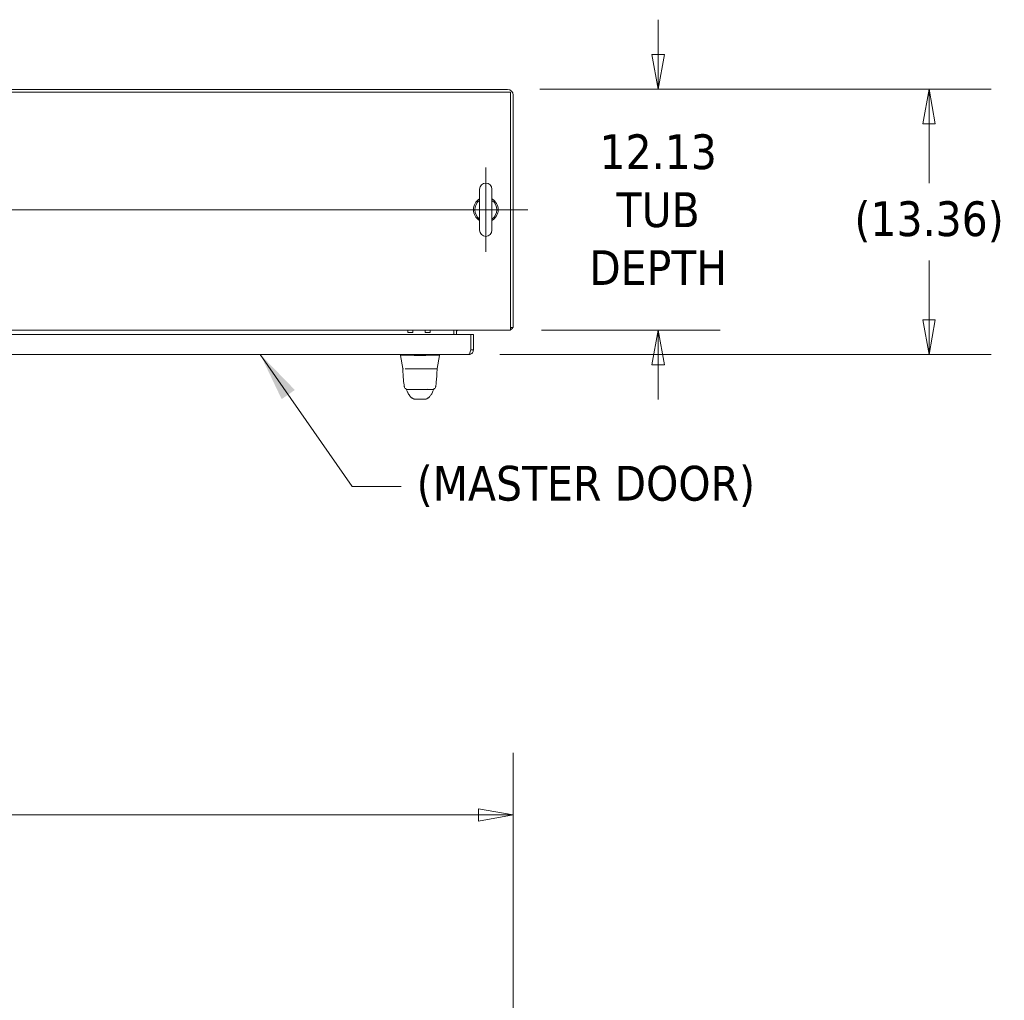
# Model space of a CAD drawing. Header units: inches. Extents: x 15 to 411, y 12 to 253.
# Tile 25 of 88: x 152 to 201, y 204 to 253. Entities that reach past the tile are written whole.
import ezdxf

# ---------------------------------------------------------------- set-up
doc = ezdxf.new("R2010")
doc.units = ezdxf.units.IN
doc.header["$LTSCALE"] = 25
doc.header["$MEASUREMENT"] = 0
doc.layers.get('0').update_dxf_attribs({"lineweight": 0})
for name, color, linetype, lineweight in [('Center Mark (ANSI)', 7, 'Continuous', 5), ('Centerline (ANSI)', 7, 'Continuous', 5), ('Dimension (ANSI)', 7, 'Continuous', 5), ('Symbol (ANSI)', 7, 'Continuous', 5), ('Visible (ANSI)', 7, 'Continuous', 5), ('Visible Narrow (ANSI)', 7, 'Continuous', 5)]:
    doc.layers.add(name, color=color, linetype=linetype, lineweight=lineweight)
doc.styles.add('ROMANS', font='tahoma.ttf')
doc.dimstyles.new('Default (ANSI)', dxfattribs={"dimscale": 25, "dimtxt": 0.07, "dimasz": 0.07, "dimexe": 0.125, "dimexo": 0.0625, "dimgap": 0.031496, "dimtad": 0, "dimtih": 1, "dimtoh": 1, "dimrnd": 1e-08, "dimzin": 0, "dimdsep": 46, "dimtxsty": 'ROMANS', "dimblk": 'Filled-1', "dimcen": 0.09, "dimdle": 0.393701, "dimclrd": 256, "dimclre": 256, "dimclrt": 256, "dimadec": 0, "dimazin": 0, "dimtfac": 0.928571, "dimtofl": 0, "dimtmove": 0, "dimatfit": 3, "dimfxl": 0, "dimtolj": 1, "dimtzin": 0, "dimlwd": -1, "dimlwe": -1, "dimarcsym": 0})
doc.dimstyles.new('Default (ANSI)$7', dxfattribs={"dimscale": 25, "dimtxt": 0.07, "dimasz": 0.098425, "dimexe": 0.125, "dimexo": 0.0625, "dimgap": 0.031496, "dimtad": 0, "dimtih": 1, "dimtoh": 1, "dimrnd": 1e-08, "dimzin": 0, "dimdsep": 46, "dimtxsty": 'ROMANS', "dimblk": 'Filled-1', "dimcen": 0.09, "dimdle": 0.393701, "dimclrd": 256, "dimclre": 256, "dimclrt": 256, "dimadec": 0, "dimazin": 0, "dimtfac": 0.928571, "dimtofl": 0, "dimtmove": 0, "dimatfit": 3, "dimfxl": 0, "dimtolj": 1, "dimtzin": 0, "dimlwd": -1, "dimlwe": -1, "dimarcsym": 0})

# ---------------------------------------------------------------- blocks, each defined once
blk = doc.blocks.new('Filled-1')
at = {"color": 0}
for p, q in [((0, 0), (-1, 0.179)), ((-1, 0.179), (-1, -0.179)), ((-1, 0), (0, 0)), ((-1, -0.179), (0, 0))]:
    blk.add_line(p, q, dxfattribs=at)
at = {"color": 0, "flags": 128}
blk.add_lwpolyline([(-1, -0.179), (0, 0)], dxfattribs=at)
at = {"color": 0}
blk.add_solid([(-1, -0.179), (0, 0), (-1, 0.179), (-1, -0.179)], dxfattribs=at)
blk = doc.blocks.new('*D11')
at = {"layer": 'Defpoints', "color": 0}
for p in [(176.491, 249.431), (197.652, 249.431), (174.472, 236.072)]:
    blk.add_point(p, dxfattribs=at)
at = {"layer": 'Dimension (ANSI)'}
for p, q in [((178.054, 249.431), (200.777, 249.431)), ((197.652, 247.681), (197.652, 244.695)), ((197.652, 237.822), (197.652, 240.807)), ((176.034, 236.072), (200.777, 236.072))]:
    blk.add_line(p, q, dxfattribs=at)
at = {"layer": 'Dimension (ANSI)', "xscale": 1.75000000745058, "yscale": 1.75000000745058, "zscale": 1.75000000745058}
for p, rotation in [((197.652, 249.431), 90), ((197.652, 236.072), 270)]:
    blk.add_blockref('Filled-1', p, dxfattribs=dict(at, rotation=rotation))
at = {"layer": 'Dimension (ANSI)', "insert": (197.652, 242.751), "char_height": 1.75, "attachment_point": 5, "style": 'ROMANS'}
blk.add_mtext('\\A1;(13.36)', dxfattribs=at)
blk = doc.blocks.new('*D13')
at = {"layer": 'Defpoints', "color": 0}
for p in [(176.491, 249.431), (176.576, 237.297), (184.007, 237.297)]:
    blk.add_point(p, dxfattribs=at)
at = {"layer": 'Dimension (ANSI)'}
for p, q in [((184.007, 251.181), (184.007, 252.931)), ((178.054, 249.431), (187.132, 249.431)), ((178.138, 237.297), (187.132, 237.297)), ((184.007, 235.547), (184.007, 233.797))]:
    blk.add_line(p, q, dxfattribs=at)
at = {"layer": 'Dimension (ANSI)', "xscale": 1.75000000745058, "yscale": 1.75000000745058, "zscale": 1.75000000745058}
for p, rotation in [((184.007, 249.431), 270), ((184.007, 237.297), 90)]:
    blk.add_blockref('Filled-1', p, dxfattribs=dict(at, rotation=rotation))
at = {"layer": 'Dimension (ANSI)', "insert": (184.007, 243.364), "char_height": 1.75, "attachment_point": 5, "style": 'ROMANS'}
blk.add_mtext('\\A1;\\fTahoma|b0|i0;\\H1.7500;12.13\\P\\fTahoma|b0|i0;\\H1.7500;TUB\\P\\fTahoma|b0|i0;\\H1.7500;DEPTH', dxfattribs=at)
blk = doc.blocks.new('*D22')
at = {"layer": 'Defpoints', "color": 0}
for p in [(176.71, 212.881), (102.96, 198.943), (176.71, 198.943)]:
    blk.add_point(p, dxfattribs=at)
at = {"layer": 'Dimension (ANSI)'}
for p, q in [((102.96, 200.505), (102.96, 216.006)), ((176.71, 200.505), (176.71, 216.006)), ((104.71, 212.881), (132.693, 212.881)), ((174.96, 212.881), (146.977, 212.881))]:
    blk.add_line(p, q, dxfattribs=at)
at = {"layer": 'Dimension (ANSI)', "xscale": 1.75000000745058, "yscale": 1.75000000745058, "zscale": 1.75000000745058, "rotation": 180}
blk.add_blockref('Filled-1', (102.96, 212.881), dxfattribs=at)
at = {"layer": 'Dimension (ANSI)', "xscale": 1.75000000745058, "yscale": 1.75000000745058, "zscale": 1.75000000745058}
blk.add_blockref('Filled-1', (176.71, 212.881), dxfattribs=at)
at = {"layer": 'Dimension (ANSI)', "insert": (139.835, 212.881), "char_height": 1.75, "attachment_point": 5, "style": 'ROMANS'}
blk.add_mtext('\\A1;\\fTahoma|b0|i0;\\H1.7500;73.75\\P\\fTahoma|b0|i0;\\H1.7500;TUB WIDTH', dxfattribs=at)

msp = doc.modelspace()

# ---------------------------------------------------------------- linework, layer by layer
at = {"layer": 'Center Mark (ANSI)', "linetype": 'Continuous'}
msp.add_line((175.32597, 245.48196), (175.32597, 241.23696), dxfattribs=at)
at = {"layer": 'Centerline (ANSI)', "linetype": 'Continuous'}
msp.add_line((102.22147, 243.35946), (177.44847, 243.35946), dxfattribs=at)
at = {"layer": 'Visible (ANSI)'}
for p, q in [((103.09397, 249.28796), (176.57597, 249.28796)), ((176.41972, 249.42196), (103.25022, 249.42196)), ((176.57597, 249.28796), (176.57597, 237.52471)), ((176.70997, 237.43096), (176.70997, 249.13171)), ((175.01597, 244.38946), (175.01597, 242.32946)), ((175.63597, 242.32946), (175.63597, 244.38946)), ((103.09397, 237.29696), (176.57597, 237.29696)), ((140.33408, 237.07157), (174.56466, 237.07157)), ((171.40248, 237.17986), (171.65248, 237.17986)), ((172.27848, 237.17986), (172.52847, 237.17986)), ((173.70997, 237.29696), (173.70997, 237.20321)), ((173.70997, 237.20321), (173.70997, 237.07157)), ((173.84397, 237.07157), (173.84397, 237.20321)), ((174.56466, 237.07157), (174.56466, 236.29932)), ((174.56537, 236.29932), (174.56537, 237.07157)), ((174.56537, 237.07157), (174.69937, 237.07157)), ((174.69937, 236.29932), (174.69937, 237.07157)), ((176.57597, 237.29696), (176.57597, 237.52471)), ((176.57597, 237.43096), (176.70997, 237.43096)), ((174.47162, 236.07157), (140.42712, 236.07157)), ((171.03549, 236.07157), (171.03549, 236.02716)), ((172.98825, 236.07157), (172.98825, 236.02716)), ((174.56537, 236.29932), (174.69937, 236.29932)), ((171.03549, 236.02716), (171.03549, 236.02691)), ((171.15318, 235.35949), (171.03549, 236.02691)), ((172.29035, 236.02691), (171.73339, 236.02691)), ((172.87056, 235.35949), (172.98825, 236.02691)), ((172.98825, 236.02691), (172.98825, 236.02716)), ((171.2612, 235.34322), (171.85107, 235.34322)), ((172.17267, 235.34322), (171.85107, 235.34322)), ((172.17267, 235.34322), (172.78278, 235.34322)), ((171.73936, 233.82266), (172.29054, 233.82266)), ((172.29172, 233.82266), (172.29054, 233.82266)), ((172.29172, 233.82266), (172.29423, 233.82266))]:
    msp.add_line(p, q, dxfattribs=at)
for centre, radius, start, end in [((176.41972, 249.13171), 0.29025, 0, 90), ((175.32597, 244.38946), 0.31, 0, 180), ((175.32597, 243.35946), 0.625, 119.735713, 240.264287), ((175.32597, 243.35946), 0.56, 123.612375, 236.387625), ((175.32597, 243.35946), 0.625, 299.735713, 60.264287), ((175.32597, 243.35946), 0.56, 303.612375, 56.387625), ((175.32597, 242.32946), 0.31, 180, 0), ((173.93772, 237.20321), 0.22775, 155.69238, 180), ((173.93772, 237.20321), 0.09375, 90, 180), ((176.48222, 237.52471), 0.22775, 294.30762, 335.69238), ((171.73341, 236.1559), 0.12899, 266.489847, 269.98963), ((172.29033, 236.1559), 0.12899, 270.01037, 273.510153), ((171.15946, 235.33141), 0.01181, 90.000013, 182.275839), ((171.17256, 235.36291), 0.01969, 190, 270), ((172.85118, 235.36291), 0.01969, 270.000064, 350.000011), ((172.86265, 235.33141), 0.01181, 357.724164, 90.000001)]:
    msp.add_arc(centre, radius, start, end, dxfattribs=at)
for centre, major_axis, ratio, start_param, end_param in [((171.40248, 237.67986), (0, -0.5), 0.00127353, 5.58469004, 6.28318567), ((171.65248, 237.67986), (0, -0.5), 0.00127353, 5.58468976, 6.8923191), ((172.27848, 237.67986), (0, -0.5), 0.00127353, 5.58469005, 6.28318568), ((172.52847, 237.67986), (0, -0.5), 0.00127353, 5.58468976, 6.89391102), ((171.57345, 234.23289), (-0.18509, -0.06702), 0.66599845, 0.00000372, 0.00004216), ((172.41234, 234.92515), (0, 0.98448), 0.00127353, 4.10765994, 4.10766139), ((172.45225, 234.23289), (0.18523, -0.06662), 0.66664321, 6.28314114, 6.28318079)]:
    msp.add_ellipse(centre, major_axis=major_axis, ratio=ratio, start_param=start_param, end_param=end_param, dxfattribs=at)
for points, knots in [([(174.47162, 236.07157), (174.54017, 236.07157), (174.60798, 236.10445), (174.65043, 236.15826), (174.68184, 236.19807), (174.69937, 236.24861), (174.69937, 236.29932)], [0, 0, 0, 0, 0.90287594, 0.90287594, 0.90287594, 1.57079633, 1.57079633, 1.57079633, 1.57079633]), ([(174.56466, 236.29932), (174.54684, 236.23078), (174.52901, 236.16296), (174.51118, 236.12051), (174.498, 236.08911), (174.48481, 236.07157), (174.47162, 236.07157)], [0, 0, 0, 0, 0.90287594, 0.90287594, 0.90287594, 1.57079633, 1.57079633, 1.57079633, 1.57079633]), ([(174.55201, 236.25115), (174.55357, 236.25372), (174.55501, 236.25636), (174.5563, 236.25908), (174.56225, 236.2716), (174.56537, 236.28546), (174.56537, 236.29932)], [1.0308457, 1.0308457, 1.0308457, 1.0308457, 1.127197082, 1.127197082, 1.127197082, 1.570796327, 1.570796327, 1.570796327, 1.570796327]), ([(171.72552, 236.02716), (171.67898, 236.03), (171.63227, 236.03209), (171.5309, 236.03575), (171.47698, 236.03709), (171.35547, 236.03941), (171.29149, 236.03998), (171.18131, 236.03998), (171.13622, 236.03941), (171.07842, 236.0371), (171.06053, 236.03575), (171.04008, 236.03209), (171.03549, 236.03), (171.03549, 236.02716)], [-2.74347224, -2.74347224, -2.74347224, -2.74347224, -2.38819032, -2.38819032, -1.96055056, -1.96055056, -1.37195117, -1.37195117, -0.78330896, -0.78330896, -0.35540907, -0.35540907, 0, 0, 0, 0]), ([(172.98825, 236.02716), (172.98825, 236.03001), (172.98363, 236.03211), (172.96318, 236.03575), (172.94544, 236.03711), (172.88788, 236.0394), (172.84262, 236.03999), (172.73205, 236.03999), (172.66769, 236.03941), (172.54623, 236.0371), (172.49237, 236.03574), (172.39109, 236.03208), (172.34459, 236.02999), (172.29823, 236.02716)], [-2.74429333, -2.74429333, -2.74429333, -2.74429333, -2.38875858, -2.38875858, -1.96325703, -1.96325703, -1.37236934, -1.37236934, -0.78185267, -0.78185267, -0.35396182, -0.35396182, 0, 0, 0, 0]), ([(171.21772, 234.46434), (171.20018, 234.56931), (171.18806, 234.68346), (171.16467, 234.96766), (171.15515, 235.14577), (171.14765, 235.33093)], [0, 0, 0, 0, 1.1380986, 1.1380986, 2.63311961, 2.63311961, 2.63311961, 2.63311961]), ([(171.17256, 235.34322), (171.17107, 235.34322), (171.16975, 235.34322), (171.16858, 235.34322), (171.16673, 235.34322), (171.16524, 235.34322), (171.16404, 235.34322), (171.16285, 235.34322), (171.16194, 235.34322), (171.16126, 235.34322), (171.16058, 235.34322), (171.16012, 235.34322), (171.15984, 235.34322), (171.15955, 235.34322), (171.15944, 235.34322), (171.15946, 235.34322)], [0.874848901, 0.874848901, 0.874848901, 0.874848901, 0.891891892, 0.891891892, 0.891891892, 0.918918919, 0.918918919, 0.918918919, 0.945945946, 0.945945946, 0.945945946, 0.972972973, 0.972972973, 0.972972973, 1, 1, 1, 1]), ([(172.86265, 235.34322), (172.86264, 235.34322), (172.86251, 235.34322), (172.8622, 235.34322), (172.8619, 235.34322), (172.86142, 235.34322), (172.86072, 235.34322), (172.86002, 235.34322), (172.8591, 235.34322), (172.85789, 235.34322), (172.85668, 235.34322), (172.85518, 235.34322), (172.85333, 235.34322), (172.85147, 235.34322), (172.84925, 235.34322), (172.84658, 235.34322), (172.84391, 235.34322), (172.84079, 235.34322), (172.8371, 235.34322), (172.83341, 235.34322), (172.82914, 235.34322), (172.82419, 235.34322), (172.81923, 235.34322), (172.81358, 235.34322), (172.8071, 235.34322), (172.80231, 235.34322), (172.79706, 235.34322), (172.79125, 235.34322)], [0, 0, 0, 0, 0.027027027, 0.027027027, 0.027027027, 0.054054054, 0.054054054, 0.054054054, 0.081081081, 0.081081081, 0.081081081, 0.108108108, 0.108108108, 0.108108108, 0.135135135, 0.135135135, 0.135135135, 0.162162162, 0.162162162, 0.162162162, 0.189189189, 0.189189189, 0.189189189, 0.216216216, 0.216216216, 0.216216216, 0.236224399, 0.236224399, 0.236224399, 0.236224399]), ([(172.87356, 235.30881), (172.86432, 235.08146), (172.85223, 234.86506), (172.82558, 234.60248), (172.81689, 234.53192), (172.80588, 234.46486)], [0, 0, 0, 0, 1.84284413, 1.84284413, 2.57091399, 2.57091399, 2.57091399, 2.57091399]), ([(171.41188, 234.29992), (171.40405, 234.29992), (171.39617, 234.30039), (171.36763, 234.30382), (171.34702, 234.30974), (171.30918, 234.32753), (171.29148, 234.33963), (171.26117, 234.36842), (171.24818, 234.38546), (171.22827, 234.42265), (171.22123, 234.44334), (171.21772, 234.46433)], [0, 0, 0, 0, 0.059779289, 0.059779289, 0.219097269, 0.219097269, 0.378419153, 0.378419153, 0.537633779, 0.537633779, 0.699837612, 0.699837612, 0.699837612, 0.699837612]), ([(171.47596, 234.01378), (171.44766, 234.047), (171.42516, 234.08322), (171.40027, 234.1354), (171.39394, 234.15048), (171.38836, 234.16586)], [0, 0, 0, 0, 0.35751175, 0.35751175, 0.498674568, 0.498674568, 0.498674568, 0.498674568]), ([(171.41188, 234.29992), (171.41188, 234.29992), (171.41189, 234.29992), (171.4119, 234.29992), (171.41197, 234.29992), (171.41226, 234.29992), (171.41282, 234.29992), (171.41339, 234.29992), (171.41423, 234.29992), (171.41544, 234.29992), (171.41665, 234.29992), (171.41822, 234.29992), (171.42027, 234.29992), (171.42232, 234.29992), (171.42484, 234.29992), (171.42798, 234.29992), (171.43112, 234.29992), (171.43487, 234.29992), (171.43946, 234.29992), (171.44405, 234.29992), (171.44946, 234.29992), (171.45592, 234.29992), (171.46237, 234.29992), (171.46986, 234.29992), (171.47879, 234.29992), (171.48773, 234.29992), (171.4981, 234.29992), (171.50947, 234.29992), (171.52084, 234.29992), (171.5332, 234.29992), (171.54578, 234.29992), (171.55836, 234.29992), (171.57116, 234.29992), (171.58392, 234.29992), (171.59668, 234.29992), (171.6094, 234.29992), (171.6219, 234.29992), (171.63441, 234.29992), (171.64669, 234.29992), (171.6587, 234.29992), (171.67071, 234.29992), (171.68246, 234.29992), (171.69389, 234.29992), (171.70532, 234.29992), (171.71644, 234.29992), (171.72721, 234.29992), (171.73799, 234.29992), (171.74843, 234.29992), (171.75843, 234.29992), (171.76843, 234.29992), (171.77799, 234.29992), (171.7872, 234.29992), (171.79641, 234.29992), (171.80526, 234.29992), (171.81371, 234.29992), (171.82217, 234.29992), (171.83023, 234.29992), (171.83791, 234.29992)], [0.090717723, 0.090717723, 0.090717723, 0.090717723, 0.1, 0.1, 0.1, 0.15, 0.15, 0.15, 0.2, 0.2, 0.2, 0.25, 0.25, 0.25, 0.3, 0.3, 0.3, 0.35, 0.35, 0.35, 0.4, 0.4, 0.4, 0.45, 0.45, 0.45, 0.5, 0.5, 0.5, 0.55, 0.55, 0.55, 0.6, 0.6, 0.6, 0.65, 0.65, 0.65, 0.7, 0.7, 0.7, 0.75, 0.75, 0.75, 0.8, 0.8, 0.8, 0.85, 0.85, 0.85, 0.9, 0.9, 0.9, 0.95, 0.95, 0.95, 1, 1, 1, 1]), ([(171.83791, 234.29992), (171.84672, 234.29992), (171.85523, 234.29992), (171.86341, 234.29992), (171.8716, 234.29992), (171.87947, 234.29992), (171.88705, 234.29992), (171.89464, 234.29992), (171.90193, 234.29992), (171.90895, 234.29992), (171.91597, 234.29992), (171.92273, 234.29992), (171.92917, 234.29992), (171.93562, 234.29992), (171.94176, 234.29992), (171.94762, 234.29992), (171.95348, 234.29992), (171.95908, 234.29992), (171.96438, 234.29992), (171.96969, 234.29992), (171.97472, 234.29992), (171.97946, 234.29992), (171.9842, 234.29992), (171.98864, 234.29992), (171.9929, 234.29992), (171.99716, 234.29992), (172.00123, 234.29992), (172.00524, 234.29992), (172.00924, 234.29992), (172.01319, 234.29992), (172.01719, 234.29992), (172.0212, 234.29992), (172.02527, 234.29992), (172.02954, 234.29992), (172.0338, 234.29992), (172.03825, 234.29992), (172.04299, 234.29992), (172.04772, 234.29992), (172.05275, 234.29992), (172.05804, 234.29992), (172.06334, 234.29992), (172.06892, 234.29992), (172.07476, 234.29992), (172.08061, 234.29992), (172.08673, 234.29992), (172.09316, 234.29992), (172.09959, 234.29992), (172.10632, 234.29992), (172.11333, 234.29992), (172.12033, 234.29992), (172.1276, 234.29992), (172.13516, 234.29992), (172.14272, 234.29992), (172.15057, 234.29992), (172.15874, 234.29992), (172.1669, 234.29992), (172.17538, 234.29992), (172.18416, 234.29992)], [0, 0, 0, 0, 0.052631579, 0.052631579, 0.052631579, 0.105263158, 0.105263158, 0.105263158, 0.157894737, 0.157894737, 0.157894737, 0.210526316, 0.210526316, 0.210526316, 0.263157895, 0.263157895, 0.263157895, 0.315789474, 0.315789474, 0.315789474, 0.368421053, 0.368421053, 0.368421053, 0.421052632, 0.421052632, 0.421052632, 0.473684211, 0.473684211, 0.473684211, 0.526315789, 0.526315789, 0.526315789, 0.578947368, 0.578947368, 0.578947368, 0.631578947, 0.631578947, 0.631578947, 0.684210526, 0.684210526, 0.684210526, 0.736842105, 0.736842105, 0.736842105, 0.789473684, 0.789473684, 0.789473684, 0.842105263, 0.842105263, 0.842105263, 0.894736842, 0.894736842, 0.894736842, 0.947368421, 0.947368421, 0.947368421, 0.999999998, 0.999999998, 0.999999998, 0.999999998]), ([(172.18416, 234.29992), (172.19218, 234.29992), (172.20061, 234.29992), (172.20947, 234.29992), (172.21833, 234.29992), (172.22761, 234.29992), (172.2373, 234.29992), (172.24698, 234.29992), (172.25707, 234.29992), (172.26763, 234.29992), (172.27819, 234.29992), (172.28921, 234.29992), (172.30058, 234.29992), (172.31195, 234.29992), (172.32367, 234.29992), (172.33576, 234.29992), (172.34786, 234.29992), (172.36032, 234.29992), (172.37307, 234.29992), (172.38582, 234.29992), (172.39885, 234.29992), (172.41197, 234.29992), (172.42509, 234.29992), (172.43831, 234.29992), (172.45149, 234.29992), (172.46468, 234.29992), (172.47783, 234.29992), (172.49074, 234.29992), (172.50364, 234.29992), (172.5163, 234.29992), (172.52746, 234.29992), (172.53862, 234.29992), (172.54828, 234.29992), (172.55652, 234.29992), (172.56475, 234.29992), (172.57157, 234.29992), (172.57734, 234.29992), (172.5831, 234.29992), (172.58782, 234.29992), (172.59172, 234.29992), (172.59563, 234.29992), (172.59872, 234.29992), (172.60122, 234.29992), (172.60373, 234.29992), (172.60563, 234.29992), (172.6071, 234.29992), (172.60857, 234.29992), (172.6096, 234.29992), (172.61031, 234.29992), (172.61102, 234.29992), (172.6114, 234.29992), (172.61155, 234.29992), (172.6116, 234.29992), (172.61163, 234.29992), (172.61163, 234.29992)], [0, 0, 0, 0, 0.052631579, 0.052631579, 0.052631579, 0.105263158, 0.105263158, 0.105263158, 0.157894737, 0.157894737, 0.157894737, 0.210526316, 0.210526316, 0.210526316, 0.263157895, 0.263157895, 0.263157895, 0.315789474, 0.315789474, 0.315789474, 0.368421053, 0.368421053, 0.368421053, 0.421052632, 0.421052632, 0.421052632, 0.473684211, 0.473684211, 0.473684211, 0.526315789, 0.526315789, 0.526315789, 0.578947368, 0.578947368, 0.578947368, 0.631578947, 0.631578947, 0.631578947, 0.684210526, 0.684210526, 0.684210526, 0.736842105, 0.736842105, 0.736842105, 0.789473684, 0.789473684, 0.789473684, 0.842105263, 0.842105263, 0.842105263, 0.894736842, 0.894736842, 0.894736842, 0.912495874, 0.912495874, 0.912495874, 0.912495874]), ([(172.80587, 234.46486), (172.80243, 234.44387), (172.79544, 234.42318), (172.77566, 234.38595), (172.76272, 234.36887), (172.73249, 234.33999), (172.71483, 234.32784), (172.67704, 234.30993), (172.65645, 234.30395), (172.62772, 234.30041), (172.61965, 234.29992), (172.61163, 234.29992)], [0, 0, 0, 0, 0.162087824, 0.162087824, 0.321306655, 0.321306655, 0.48062839, 0.48062839, 0.639946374, 0.639946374, 0.701196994, 0.701196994, 0.701196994, 0.701196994]), ([(171.63415, 233.8638), (171.62045, 233.86971), (171.60865, 233.87644), (171.58775, 233.89018), (171.57873, 233.89732), (171.55827, 233.91502), (171.54867, 233.92502), (171.52358, 233.95275), (171.51158, 233.96855), (171.49006, 233.99633), (171.48103, 234.00783), (171.476, 234.01374)], [0, 0, 0, 0, 0.1363549, 0.1363549, 0.28625597, 0.28625597, 0.53095604, 0.53095604, 1.01850585, 1.01850585, 1.53885143, 1.53885143, 1.53885143, 1.53885143]), ([(171.66059, 233.85278), (171.66059, 233.85278), (171.6603, 233.85298), (171.65891, 233.85381), (171.66457, 233.85067), (171.63415, 233.8638)], [0.86132538, 0.86132538, 0.86132538, 0.86132538, 1.32028938, 1.32028938, 2.73948062, 2.73948062, 2.73948062, 2.73948062]), ([(171.73936, 233.82266), (171.72632, 233.82266), (171.7131, 233.82489), (171.69518, 233.83107), (171.68964, 233.83347), (171.68043, 233.83831), (171.67651, 233.84069), (171.67161, 233.844), (171.67014, 233.84505), (171.66738, 233.8471), (171.66618, 233.84804), (171.6643, 233.84956), (171.6636, 233.85014), (171.66215, 233.85137), (171.66163, 233.85182), (171.66083, 233.85252), (171.66056, 233.85276), (171.66038, 233.85292)], [0, 0, 0, 0, 0.099499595, 0.099499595, 0.145554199, 0.145554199, 0.181368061, 0.181368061, 0.198700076, 0.198700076, 0.219720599, 0.219720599, 0.241484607, 0.241484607, 0.277617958, 0.277617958, 0.315870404, 0.315870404, 0.315870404, 0.315870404]), ([(172.37861, 233.85816), (172.3711, 233.8505), (172.34616, 233.83105), (172.31485, 233.82266), (172.29423, 233.82266)], [0.493283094, 0.493283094, 0.493283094, 0.493283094, 0.666666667, 1, 1, 1, 1]), ([(172.39556, 233.86484), (172.36765, 233.85239), (172.37102, 233.85453), (172.37055, 233.85426), (172.37045, 233.8542), (172.37045, 233.8542)], [0, 0, 0, 0, 1.30875627, 1.30875627, 1.58171907, 1.58171907, 1.58171907, 1.58171907]), ([(172.5515, 234.0156), (172.54436, 234.00711), (172.5297, 233.9872), (172.50074, 233.95052), (172.48979, 233.93693), (172.46656, 233.91326), (172.45729, 233.90447), (172.43916, 233.89025), (172.43213, 233.88517), (172.4158, 233.8749), (172.40627, 233.86962), (172.39556, 233.86484)], [0, 0, 0, 0, 0.75513647, 0.75513647, 1.13262354, 1.13262354, 1.32968014, 1.32968014, 1.43317407, 1.43317407, 1.54042599, 1.54042599, 1.54042599, 1.54042599])]:
    msp.add_open_spline(points, degree=3, knots=knots, dxfattribs=at)
for points in [[(171.14765, 235.33093), (171.14765, 235.33094), (171.14765, 235.33094), (171.14765, 235.33094)], [(172.87356, 235.30881), (172.87386, 235.31613), (172.87415, 235.3235), (172.87445, 235.33094)], [(171.21772, 234.46434), (171.21772, 234.46433), (171.21772, 234.46433), (171.21772, 234.46433)], [(171.3326, 234.3027), (171.32974, 234.30882), (171.32699, 234.31476), (171.32438, 234.32043)], [(171.33632, 234.29451), (171.33507, 234.29734), (171.33383, 234.30007), (171.3326, 234.3027)], [(171.38836, 234.16587), (171.37279, 234.20887), (171.35542, 234.25139), (171.33632, 234.29451)], [(171.44781, 234.29992), (171.44781, 234.29992), (171.44781, 234.29992), (171.44781, 234.29992)], [(172.63748, 234.16626), (172.61818, 234.11262), (172.59013, 234.06153), (172.55153, 234.01564)], [(172.57682, 234.29992), (172.57682, 234.29992), (172.57682, 234.29992), (172.57682, 234.29992)], [(172.6892, 234.29487), (172.67021, 234.25176), (172.65294, 234.20925), (172.63748, 234.16627)], [(172.69291, 234.30308), (172.69168, 234.30045), (172.69045, 234.29771), (172.68919, 234.29487)], [(172.70143, 234.32159), (172.69873, 234.3157), (172.69589, 234.30951), (172.69291, 234.30308)], [(172.80588, 234.46486), (172.80588, 234.46486), (172.80588, 234.46486), (172.80588, 234.46486)], [(171.476, 234.01374), (171.47599, 234.01375), (171.47598, 234.01376), (171.47596, 234.01378)], [(172.55153, 234.01564), (172.55152, 234.01563), (172.55151, 234.01561), (172.5515, 234.0156)]]:
    msp.add_open_spline(points, degree=3, dxfattribs=at)
at = {"layer": 'Visible Narrow (ANSI)'}
for centre, start_param in [((171.65276, 237.20321), 2.36060961), ((172.52876, 237.20321), 2.36754219)]:
    msp.add_ellipse(centre, major_axis=(0, -0.09375), ratio=0.00127353, start_param=start_param, end_param=3.14159284, dxfattribs=at)

# ---------------------------------------------------------------- texts
at = {"layer": 'Symbol (ANSI)', "insert": (171.84199, 229.42892), "char_height": 1.75, "width": 18.0147893, "attachment_point": 4, "style": 'ROMANS'}
msp.add_mtext('{\\fTahoma|b0|i0;(MASTER DOOR)}', dxfattribs=at)

# ---------------------------------------------------------------- dimensions: what is measured, and where the dimension line sits
at = {"layer": 'Dimension (ANSI)'}
for base, p1, p2, angle, text, override, picture, middle in [((184.00662, 237.29696), (176.49122, 249.43096), (176.57597, 237.29696), 90, '\\fTahoma|b0|i0;\\H1.7500;<>\\P\\fTahoma|b0|i0;\\H1.7500;TUB\\P\\fTahoma|b0|i0;\\H1.7500;DEPTH', {"dimgap": 0.031496, "dimdec": 2, "dimtol": 0, "dimlim": 0, "dimtp": 0, "dimtm": 0, "dimtdec": 2, "dimatfit": 1}, '*D13', (184.00662, 243.36396)), ((197.65231, 249.43096), (174.47162, 236.07157), (176.49122, 249.43096), 90, '(<>)', {"dimgap": 0.031496, "dimdec": 2, "dimtol": 0, "dimlim": 0, "dimtp": 0, "dimtm": 0, "dimtdec": 2, "dimatfit": 1}, '*D11', (197.65231, 242.75126)), ((176.70997, 212.88061), (102.95997, 198.94289), (176.70997, 198.94289), 180, '\\fTahoma|b0|i0;\\H1.7500;<>\\P\\fTahoma|b0|i0;\\H1.7500;TUB WIDTH', {"dimgap": 0.031496, "dimtih": 0, "dimtoh": 0, "dimdec": 2, "dimtol": 0, "dimlim": 0, "dimtp": 0, "dimtm": 0, "dimtdec": 2, "dimatfit": 1}, '*D22', (139.83497, 212.88061))]:
    dim = msp.add_linear_dim(base=base, p1=p1, p2=p2, angle=angle, text=text, dimstyle='Default (ANSI)', override=override, dxfattribs=at)
    dim.commit()
    dim.dimension.update_dxf_attribs({"geometry": picture, "text_midpoint": middle, "dimtype": 160})

# ---------------------------------------------------------------- leaders
at = {"layer": 'Symbol (ANSI)'}
msp.add_leader([(163.96935, 236.07157), (168.59396, 229.42892), (171.05459, 229.42892)], dimstyle='Default (ANSI)$7', override={"dimtad": 0}, dxfattribs=at)

doc.saveas('drawing.dxf')
